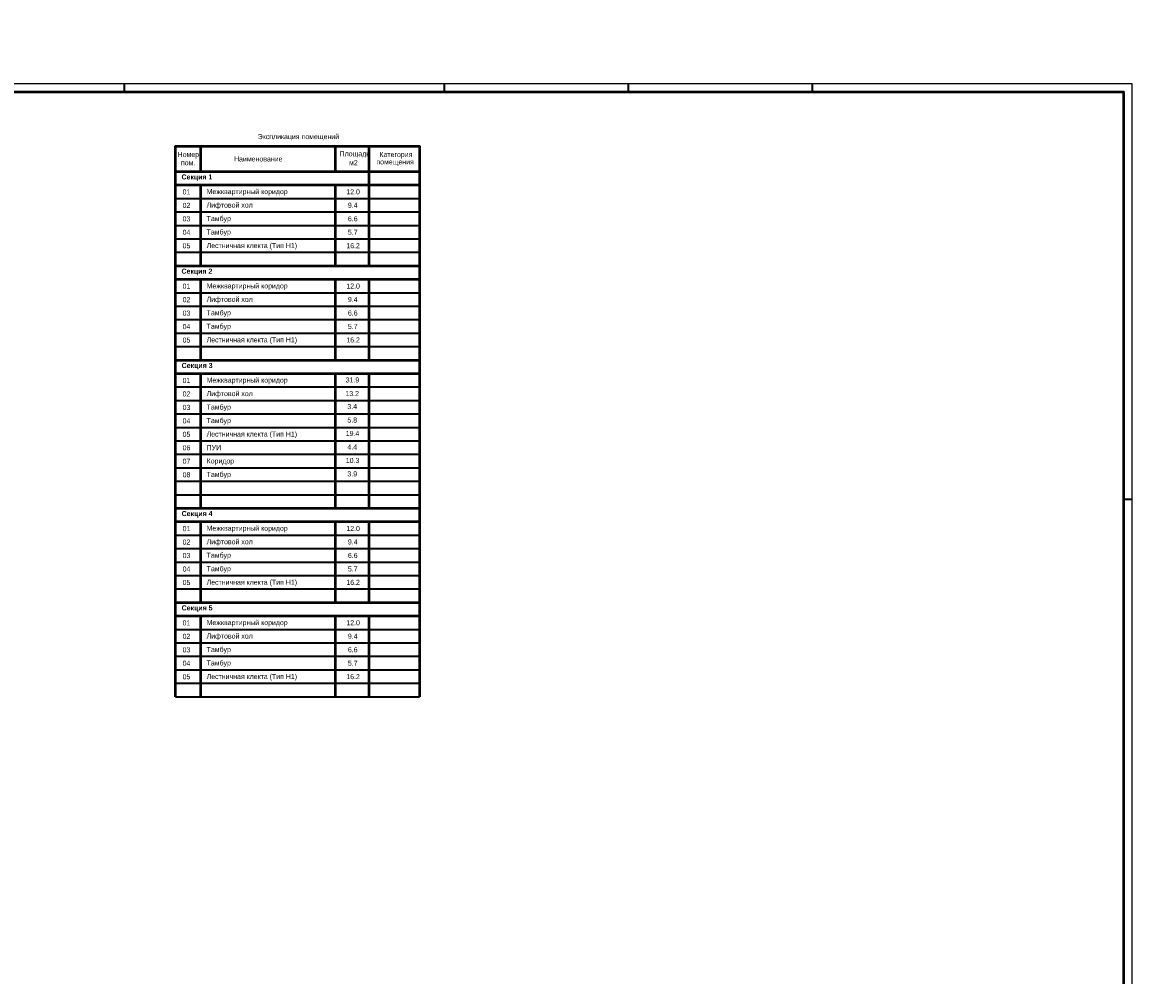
# Model space of a CAD drawing. Header units: millimetres. Extents: x 259029 to 2494469, y -731578 to -57567.
# Tile 237 of 253: x 495024 to 562199, y -593156 to -536559. Entities that reach past the tile are written whole.
import ezdxf
from ezdxf import colors
from ezdxf.entities.mleader import LeaderData, LeaderLine
from ezdxf.math import Vec2, Vec3

# ---------------------------------------------------------------- set-up
doc = ezdxf.new("R2010")
doc.units = ezdxf.units.MM
doc.layers.add('PDF _Геометрия', color=7, linetype='Continuous')
doc.layers.add('PDF _Текст', color=7, linetype='Continuous')
for name, color, linetype, lineweight in [('Выноски', 20, 'Continuous', 20), ('РАЗРЕЗЫ', 10, 'Continuous', 60), ('Символы 0.20', 1, 'Continuous', 20)]:
    doc.layers.add(name, color=color, linetype=linetype, lineweight=lineweight)
doc.styles.add('PDF Century Gothic', font='GOTHIC.TTF')
doc.styles.add('PDF Century Gothic Bold', font='GOTHICB.TTF')
doc.styles.add('ГОСТ', font='GOST_Common.ttf')

# ---------------------------------------------------------------- blocks, each defined once
blk = doc.blocks.new('_None')
blk = doc.blocks.new('ааапп')
at = {"layer": 'Символы 0.20'}
ml = blk.add_multileader_mtext('Standard', dxfattribs=at)
ml.set_content('7(л.6)', color=256, style='ГОСТ')
ml.set_leader_properties(color=256, linetype='ByLayer', lineweight=-1)
ml.set_arrow_properties(name='NONE')
ml.build(insert=Vec2(0, 0))
ml.multileader.update_dxf_attribs({"text_left_attachment_type": 6, "text_right_attachment_type": 6, "dogleg_length": 0.25, "arrow_head_size": 200, "scale": 100})
ctx = ml.context
ctx.base_point, ctx.scale, ctx.char_height, ctx.arrow_head_size, ctx.landing_gap_size, ctx.plane_origin = Vec3(614110.1, -566038.8), 100, 250, 200, 25, Vec3(615324.2, -568173.2)
ctx.left_attachment, ctx.right_attachment = 6, 6
notes = []
notes.append((ctx, [(0, (1, 1, 0), (614085.1, -566038.8), (1, 0), 25, [(0, [(614013.3, -566718.2)], 0, [])])]))
ctx.mtext.insert, ctx.mtext.width, ctx.mtext.flow_direction = Vec3(614135.1, -565738.8), 792.21, 5
ml = blk.add_multileader_mtext('Standard', dxfattribs=at)
ml.set_content('9(л.9)', color=256, style='ГОСТ')
ml.set_leader_properties(color=256, linetype='ByLayer', lineweight=-1)
ml.set_arrow_properties(name='NONE')
ml.build(insert=Vec2(0, 0))
ml.multileader.update_dxf_attribs({"text_left_attachment_type": 6, "text_right_attachment_type": 6, "dogleg_length": 0.25, "arrow_head_size": 200, "scale": 100})
ctx = ml.context
ctx.base_point, ctx.scale, ctx.char_height, ctx.arrow_head_size, ctx.landing_gap_size, ctx.plane_origin = Vec3(612576, -566882.5), 100, 250, 200, 25, Vec3(613790.1, -569016.9)
ctx.left_attachment, ctx.right_attachment = 6, 6
notes.append((ctx, [(0, (1, 1, 0), (612551, -566882.5), (1, 0), 25, [(0, [(612479.2, -567561.9)], 0, [])])]))
ctx.mtext.insert, ctx.mtext.width, ctx.mtext.flow_direction = Vec3(612601, -566582.5), 792.21, 5
ml = blk.add_multileader_mtext('Standard', dxfattribs=at)
ml.set_content('9(л.9)', color=256, style='ГОСТ')
ml.set_leader_properties(color=256, linetype='ByLayer', lineweight=-1)
ml.set_arrow_properties(name='NONE')
ml.build(insert=Vec2(0, 0))
ml.multileader.update_dxf_attribs({"text_left_attachment_type": 6, "text_right_attachment_type": 6, "dogleg_length": 0.25, "arrow_head_size": 200, "scale": 100})
ctx = ml.context
ctx.base_point, ctx.scale, ctx.char_height, ctx.arrow_head_size, ctx.landing_gap_size, ctx.plane_origin = Vec3(613380, -569466.9), 100, 250, 200, 25, Vec3(611024.5, -571187.9)
ctx.left_attachment, ctx.right_attachment = 6, 6
notes.append((ctx, [(1, (1, 1, 0), (613355, -569466.9), (1, 0), 25, [(0, [(612832.1, -569802.7)], 0, [])])]))
ctx.mtext.insert, ctx.mtext.width, ctx.mtext.flow_direction = Vec3(613405, -569166.9), 792.21, 5
ml = blk.add_multileader_mtext('Standard', dxfattribs=at)
ml.set_content('по7(л.6)', color=256, style='ГОСТ')
ml.set_leader_properties(color=256, linetype='ByLayer', lineweight=-1)
ml.set_arrow_properties(name='NONE')
ml.build(insert=Vec2(0, 0))
ml.multileader.update_dxf_attribs({"text_left_attachment_type": 6, "text_right_attachment_type": 6, "dogleg_length": 0.25, "arrow_head_size": 200, "scale": 100})
ctx = ml.context
ctx.base_point, ctx.scale, ctx.char_height, ctx.arrow_head_size, ctx.landing_gap_size, ctx.plane_origin = Vec3(609782.7, -570717.4), 100, 250, 200, 25, Vec3(612513.4, -570395.2)
ctx.left_attachment, ctx.right_attachment = 6, 6
notes.append((ctx, [(1, (1, 1, 0), (610957.7, -570717.4), (-1, 0), 25, [(0, [(611147.2, -569654.4)], 0, [])])]))
ctx.mtext.insert, ctx.mtext.width, ctx.mtext.defined_height, ctx.mtext.flow_direction = Vec3(609807.7, -570417.4), 1094.387, 742.8, 5
ml = blk.add_multileader_mtext('Standard', dxfattribs=at)
ml.set_content('по 8 2(л.6)', color=256, style='ГОСТ')
ml.set_leader_properties(color=256, linetype='ByLayer', lineweight=-1)
ml.set_arrow_properties(name='NONE')
ml.build(insert=Vec2(0, 0))
ml.multileader.update_dxf_attribs({"text_left_attachment_type": 6, "text_right_attachment_type": 6, "dogleg_length": 0.25, "arrow_head_size": 200, "scale": 100})
ctx = ml.context
ctx.base_point, ctx.scale, ctx.char_height, ctx.arrow_head_size, ctx.landing_gap_size, ctx.plane_origin = Vec3(614087, -570266.1), 100, 250, 200, 25, Vec3(615301.2, -572400.6)
ctx.left_attachment, ctx.right_attachment = 6, 6
notes.append((ctx, [(0, (1, 1, 0), (614062, -570266.1), (1, 0), 25, [(0, [(613990.2, -570945.5)], 0, [])])]))
ctx.mtext.insert, ctx.mtext.width, ctx.mtext.flow_direction = Vec3(614112, -569966.1), 792.21, 5
ml = blk.add_multileader_mtext('Standard', dxfattribs=at)
ml.set_content('4(л.6)', color=256, style='ГОСТ')
ml.set_leader_properties(color=256, linetype='ByLayer', lineweight=-1)
ml.set_arrow_properties(name='NONE')
ml.build(insert=Vec2(0, 0))
ml.multileader.update_dxf_attribs({"text_left_attachment_type": 6, "text_right_attachment_type": 6, "dogleg_length": 0.25, "arrow_head_size": 200, "scale": 100})
ctx = ml.context
ctx.base_point, ctx.scale, ctx.char_height, ctx.arrow_head_size, ctx.landing_gap_size, ctx.plane_origin = Vec3(611257.3, -571855.8), 100, 250, 200, 25, Vec3(612471.5, -574008.5)
ctx.left_attachment, ctx.right_attachment = 6, 6
notes.append((ctx, [(0, (1, 1, 0), (611232.3, -571855.8), (1, 0), 25, [(0, [(611050.1, -572508.2)], 0, [])])]))
ctx.mtext.insert, ctx.mtext.width, ctx.mtext.defined_height, ctx.mtext.flow_direction = Vec3(611282.3, -571555.8), 1018.139, 759.8, 5
ml = blk.add_multileader_mtext('Standard', dxfattribs=at)
ml.set_content('2(л.6)', color=256, style='ГОСТ')
ml.set_leader_properties(color=256, linetype='ByLayer', lineweight=-1)
ml.set_arrow_properties(name='NONE')
ml.build(insert=Vec2(0, 0))
ml.multileader.update_dxf_attribs({"text_left_attachment_type": 6, "text_right_attachment_type": 6, "dogleg_length": 0.25, "arrow_head_size": 200, "scale": 100})
ctx = ml.context
ctx.base_point, ctx.scale, ctx.char_height, ctx.arrow_head_size, ctx.landing_gap_size, ctx.plane_origin = Vec3(614145.2, -573671), 100, 250, 200, 25, Vec3(615359.3, -575805.5)
ctx.left_attachment, ctx.right_attachment = 6, 6
notes.append((ctx, [(0, (1, 1, 0), (614120.2, -573671), (1, 0), 25, [(0, [(614048.4, -574350.4)], 0, [])])]))
ctx.mtext.insert, ctx.mtext.width, ctx.mtext.flow_direction = Vec3(614170.2, -573371), 792.21, 5
ml = blk.add_multileader_mtext('Standard', dxfattribs=at)
ml.set_content('4(л.6)', color=256, style='ГОСТ')
ml.set_leader_properties(color=256, linetype='ByLayer', lineweight=-1)
ml.set_arrow_properties(name='NONE')
ml.build(insert=Vec2(0, 0))
ml.multileader.update_dxf_attribs({"text_left_attachment_type": 6, "text_right_attachment_type": 6, "dogleg_length": 0.25, "arrow_head_size": 200, "scale": 100})
ctx = ml.context
ctx.base_point, ctx.scale, ctx.char_height, ctx.arrow_head_size, ctx.landing_gap_size, ctx.plane_origin = Vec3(611257.3, -575385.8), 100, 250, 200, 25, Vec3(612471.5, -577538.5)
ctx.left_attachment, ctx.right_attachment = 6, 6
notes.append((ctx, [(0, (1, 1, 0), (611232.3, -575385.8), (1, 0), 25, [(0, [(611050.1, -576038.2)], 0, [])])]))
ctx.mtext.insert, ctx.mtext.width, ctx.mtext.defined_height, ctx.mtext.flow_direction = Vec3(611282.3, -575085.8), 1018.139, 759.8, 5
ml = blk.add_multileader_mtext('Standard', dxfattribs=at)
ml.set_content('2(л.6)', color=256, style='ГОСТ')
ml.set_leader_properties(color=256, linetype='ByLayer', lineweight=-1)
ml.set_arrow_properties(name='NONE')
ml.build(insert=Vec2(0, 0))
ml.multileader.update_dxf_attribs({"text_left_attachment_type": 6, "text_right_attachment_type": 6, "dogleg_length": 0.25, "arrow_head_size": 200, "scale": 100})
ctx = ml.context
ctx.base_point, ctx.scale, ctx.char_height, ctx.arrow_head_size, ctx.landing_gap_size, ctx.plane_origin = Vec3(614118.4, -576974.3), 100, 250, 200, 25, Vec3(615332.5, -579108.8)
ctx.left_attachment, ctx.right_attachment = 6, 6
notes.append((ctx, [(0, (1, 1, 0), (614093.4, -576974.3), (1, 0), 25, [(0, [(614021.6, -577653.7)], 0, [])])]))
ctx.mtext.insert, ctx.mtext.width, ctx.mtext.flow_direction = Vec3(614143.4, -576674.3), 792.21, 5
ml = blk.add_multileader_mtext('Standard', dxfattribs=at)
ml.set_content('2(л.6)', color=256, style='ГОСТ')
ml.set_leader_properties(color=256, linetype='ByLayer', lineweight=-1)
ml.set_arrow_properties(name='NONE')
ml.build(insert=Vec2(0, 0))
ml.multileader.update_dxf_attribs({"text_left_attachment_type": 6, "text_right_attachment_type": 6, "dogleg_length": 0.25, "arrow_head_size": 200, "scale": 100})
ctx = ml.context
ctx.base_point, ctx.scale, ctx.char_height, ctx.arrow_head_size, ctx.landing_gap_size, ctx.plane_origin = Vec3(614087, -580264.1), 100, 250, 200, 25, Vec3(615301.2, -582398.5)
ctx.left_attachment, ctx.right_attachment = 6, 6
notes.append((ctx, [(0, (1, 1, 0), (614062, -580264.1), (1, 0), 25, [(0, [(613990.2, -580943.4)], 0, [])])]))
ctx.mtext.insert, ctx.mtext.width, ctx.mtext.flow_direction = Vec3(614112, -579964.1), 792.21, 5
ml = blk.add_multileader_mtext('Standard', dxfattribs=at)
ml.set_content('4(л.6)', color=256, style='ГОСТ')
ml.set_leader_properties(color=256, linetype='ByLayer', lineweight=-1)
ml.set_arrow_properties(name='NONE')
ml.build(insert=Vec2(0, 0))
ml.multileader.update_dxf_attribs({"text_left_attachment_type": 6, "text_right_attachment_type": 6, "dogleg_length": 0.25, "arrow_head_size": 200, "scale": 100})
ctx = ml.context
ctx.base_point, ctx.scale, ctx.char_height, ctx.arrow_head_size, ctx.landing_gap_size, ctx.plane_origin = Vec3(611257.3, -581853.8), 100, 250, 200, 25, Vec3(612471.5, -584006.4)
ctx.left_attachment, ctx.right_attachment = 6, 6
notes.append((ctx, [(0, (1, 1, 0), (611232.3, -581853.8), (1, 0), 25, [(0, [(611050.1, -582506.1)], 0, [])])]))
ctx.mtext.insert, ctx.mtext.width, ctx.mtext.defined_height, ctx.mtext.flow_direction = Vec3(611282.3, -581553.8), 1018.139, 759.8, 5
ml = blk.add_multileader_mtext('Standard', dxfattribs=at)
ml.set_content('2(л.6)', color=256, style='ГОСТ')
ml.set_leader_properties(color=256, linetype='ByLayer', lineweight=-1)
ml.set_arrow_properties(name='NONE')
ml.build(insert=Vec2(0, 0))
ml.multileader.update_dxf_attribs({"text_left_attachment_type": 6, "text_right_attachment_type": 6, "dogleg_length": 0.25, "arrow_head_size": 200, "scale": 100})
ctx = ml.context
ctx.base_point, ctx.scale, ctx.char_height, ctx.arrow_head_size, ctx.landing_gap_size, ctx.plane_origin = Vec3(614087, -583505.6), 100, 250, 200, 25, Vec3(615301.2, -585640.1)
ctx.left_attachment, ctx.right_attachment = 6, 6
notes.append((ctx, [(0, (1, 1, 0), (614062, -583505.6), (1, 0), 25, [(0, [(613990.2, -584185)], 0, [])])]))
ctx.mtext.insert, ctx.mtext.width, ctx.mtext.flow_direction = Vec3(614112, -583205.6), 792.21, 5
ml = blk.add_multileader_mtext('Standard', dxfattribs=at)
ml.set_content('6(л.6)', color=256, style='ГОСТ')
ml.set_leader_properties(color=256, linetype='ByLayer', lineweight=-1)
ml.set_arrow_properties(name='NONE')
ml.build(insert=Vec2(0, 0))
ml.multileader.update_dxf_attribs({"text_left_attachment_type": 6, "text_right_attachment_type": 6, "dogleg_length": 0.25, "arrow_head_size": 200, "scale": 100})
ctx = ml.context
ctx.base_point, ctx.scale, ctx.char_height, ctx.arrow_head_size, ctx.landing_gap_size, ctx.plane_origin = Vec3(614153.7, -586766.3), 100, 250, 200, 25, Vec3(615367.8, -588900.8)
ctx.left_attachment, ctx.right_attachment = 6, 6
notes.append((ctx, [(0, (1, 1, 0), (614128.7, -586766.3), (1, 0), 25, [(0, [(614056.9, -587445.7)], 0, [])])]))
ctx.mtext.insert, ctx.mtext.width, ctx.mtext.flow_direction = Vec3(614178.7, -586466.3), 792.21, 5
for ctx, leaders in notes:
    for number, flags, end, landing, length, lines in leaders:
        leader = LeaderData()
        leader.index, (leader.has_last_leader_line, leader.has_dogleg_vector, leader.attachment_direction) = number, flags
        leader.last_leader_point, leader.dogleg_vector, leader.dogleg_length = Vec3(end), Vec3(landing), length
        for number, points, colour, breaks in lines:
            line = LeaderLine()
            line.index, line.vertices, line.color, line.breaks = number, Vec3.list(points), colors.encode_raw_color(colour), breaks
            leader.lines.append(line)
        ctx.leaders.append(leader)

msp = doc.modelspace()

# ---------------------------------------------------------------- linework, layer by layer
at = {"layer": 'PDF _Геометрия', "lineweight": 25}
msp.add_lwpolyline([(442058, -624274.8), (560937.4, -624274.8), (560937.4, -540195.2), (442058, -540195.2)], close=True, dxfattribs=at)
at = {"layer": 'PDF _Геометрия', "lineweight": 50}
msp.add_lwpolyline([(444058, -623774.8), (560437.4, -623774.8), (560437.4, -540695.2), (444058, -540695.2)], close=True, dxfattribs=at)
at = {"layer": 'PDF _Геометрия', "color": 2, "lineweight": 35}
for points in [[(501057.7, -540195.2), (501057.7, -540695.2)], [(520057.6, -540195.2), (520057.6, -540695.2)], [(530997.5, -540195.2), (530997.5, -540695.2)], [(541937.5, -540195.2), (541937.5, -540695.2)], [(560437.4, -564875.1), (560937.4, -564875.1)]]:
    msp.add_lwpolyline(points, dxfattribs=at)
at = {"layer": 'PDF _Геометрия', "lineweight": 50}
for points in [[(504099.2, -576602.2), (504099.2, -543902.2), (518599.2, -543902.2), (518599.2, -576602.2)], [(505599.2, -543902.2), (505599.2, -545402.2)], [(513599.2, -543902.2), (513599.2, -545402.2)], [(515599.2, -543902.2), (515599.2, -551002.2)], [(504099.2, -545402.2), (518599.2, -545402.2)], [(504099.2, -546202.2), (518599.2, -546202.2)], [(505599.2, -546202.2), (505599.2, -551002.2)], [(513599.2, -546202.2), (513599.2, -551002.2)], [(504099.2, -551002.2), (518599.2, -551002.2)], [(504099.2, -551802.2), (518599.2, -551802.2)], [(505599.2, -551802.2), (505599.2, -556602.2)], [(513599.2, -551802.2), (513599.2, -556602.2)], [(515599.2, -551802.2), (515599.2, -556602.2)], [(504099.2, -556602.2), (518599.2, -556602.2)], [(504099.2, -557402.2), (518599.2, -557402.2)], [(505599.2, -557402.2), (505599.2, -565402.2)], [(513599.2, -557402.2), (513599.2, -565402.2)], [(515599.2, -557402.2), (515599.2, -565402.2)], [(504099.2, -565402.2), (518599.2, -565402.2)], [(504099.2, -566202.2), (518599.2, -566202.2)], [(505599.2, -566202.2), (505599.2, -571002.2)], [(513599.2, -566202.2), (513599.2, -571002.2)], [(515599.2, -566202.2), (515599.2, -571002.2)], [(504099.2, -571002.2), (518599.2, -571002.2)], [(504099.2, -571802.2), (518599.2, -571802.2)], [(505599.2, -571802.2), (505599.2, -576602.2)], [(513599.2, -571802.2), (513599.2, -576602.2)], [(515599.2, -571802.2), (515599.2, -576602.2)]]:
    msp.add_lwpolyline(points, dxfattribs=at)
at = {"layer": 'PDF _Геометрия', "lineweight": 35}
for points in [[(504099.2, -547002.2), (518599.2, -547002.2)], [(504099.2, -547802.2), (518599.2, -547802.2)], [(504099.2, -548602.2), (518599.2, -548602.2)], [(504099.2, -549402.2), (518599.2, -549402.2)], [(504099.2, -550202.2), (518599.2, -550202.2)], [(504099.2, -552602.2), (518599.2, -552602.2)], [(504099.2, -553402.2), (518599.2, -553402.2)], [(504099.2, -554202.2), (518599.2, -554202.2)], [(504099.2, -555002.2), (518599.2, -555002.2)], [(504099.2, -555802.2), (518599.2, -555802.2)], [(504099.2, -558202.2), (518599.2, -558202.2)], [(504099.2, -559002.2), (518599.2, -559002.2)], [(504099.2, -559802.2), (518599.2, -559802.2)], [(504099.2, -560602.2), (518599.2, -560602.2)], [(504099.2, -561402.2), (518599.2, -561402.2)], [(504099.2, -562202.2), (518599.2, -562202.2)], [(504099.2, -563002.2), (518599.2, -563002.2)], [(504099.2, -563802.2), (518599.2, -563802.2)], [(504099.2, -564602.2), (518599.2, -564602.2)], [(504099.2, -567002.2), (518599.2, -567002.2)], [(504099.2, -567802.2), (518599.2, -567802.2)], [(504099.2, -568602.2), (518599.2, -568602.2)], [(504099.2, -569402.2), (518599.2, -569402.2)], [(504099.2, -570202.2), (518599.2, -570202.2)], [(504099.2, -572602.2), (518599.2, -572602.2)], [(504099.2, -573402.2), (518599.2, -573402.2)], [(504099.2, -574202.2), (518599.2, -574202.2)], [(504099.2, -575002.2), (518599.2, -575002.2)], [(504099.2, -575802.2), (518599.2, -575802.2)], [(504099.2, -576602.2), (518599.2, -576602.2)]]:
    msp.add_lwpolyline(points, dxfattribs=at)

# ---------------------------------------------------------------- texts
at = {"layer": 'PDF _Текст', "attachment_point": 7}
for s, insert, char_height, style in [('Экспликация помещений', (508989.9, -543566.8), 299.999, 'PDF Century Gothic'), ('Номер', (504232.3, -544633.7), 300, 'PDF Century Gothic'), ('пом.', (504430.2, -545038.2), 300, 'PDF Century Gothic'), ('Наименование', (507585.3, -544811.2), 299.999, 'PDF Century Gothic'), ('Площадь', (513854.1, -544587.6), 300, 'PDF Century Gothic'), ('м2', (514416.6, -545032.5), 300, 'PDF Century Gothic'), ('помещения', (516040.6, -545067.6), 300, 'PDF Century Gothic'), ('Категория', (516219.8, -544633.7), 300, 'PDF Century Gothic'), ('Секция 1', (504462.3, -545961.5), 300, 'PDF Century Gothic Bold'), ('01', (504527.1, -546769.6), 300, 'PDF Century Gothic'), ('Межквартирный коридор', (505955.8, -546836.6), 299.999, 'PDF Century Gothic'), ('12.0', (514253.5, -546763), 300, 'PDF Century Gothic'), ('02', (504527.1, -547569.6), 300, 'PDF Century Gothic'), ('Лифтовой хол', (505955.8, -547636.6), 299.999, 'PDF Century Gothic'), ('9.4', (514349.4, -547563), 300, 'PDF Century Gothic'), ('03', (504527.1, -548369.6), 300, 'PDF Century Gothic'), ('Тамбур', (505955.8, -548436.6), 300, 'PDF Century Gothic'), ('6.6', (514349.4, -548363), 300, 'PDF Century Gothic'), ('04', (504527.1, -549169.6), 300, 'PDF Century Gothic'), ('Тамбур', (505955.8, -549236.6), 300, 'PDF Century Gothic'), ('5.7', (514349.4, -549163), 300, 'PDF Century Gothic'), ('05', (504527.1, -549969.6), 300, 'PDF Century Gothic'), ('Лестничная клекта (Тип Н1)', (505955.8, -550042.3), 299.999, 'PDF Century Gothic'), ('16.2', (514253.5, -549963), 300, 'PDF Century Gothic'), ('Секция 2', (504462.3, -551561.5), 300, 'PDF Century Gothic Bold'), ('01', (504527.1, -552369.6), 300, 'PDF Century Gothic'), ('Межквартирный коридор', (505955.8, -552436.6), 299.999, 'PDF Century Gothic'), ('12.0', (514253.5, -552363), 300, 'PDF Century Gothic'), ('02', (504527.1, -553169.6), 300, 'PDF Century Gothic'), ('Лифтовой хол', (505955.8, -553236.6), 299.999, 'PDF Century Gothic'), ('9.4', (514349.4, -553163), 300, 'PDF Century Gothic'), ('03', (504527.1, -553969.6), 300, 'PDF Century Gothic'), ('Тамбур', (505955.8, -554036.6), 300, 'PDF Century Gothic'), ('6.6', (514349.4, -553963), 300, 'PDF Century Gothic'), ('04', (504527.1, -554769.6), 300, 'PDF Century Gothic'), ('Тамбур', (505955.8, -554836.6), 300, 'PDF Century Gothic'), ('5.7', (514349.4, -554763), 300, 'PDF Century Gothic'), ('05', (504527.1, -555569.6), 300, 'PDF Century Gothic'), ('Лестничная клекта (Тип Н1)', (505955.8, -555642.3), 299.999, 'PDF Century Gothic'), ('16.2', (514253.5, -555563), 300, 'PDF Century Gothic'), ('Секция 3', (504472.3, -557161.5), 300, 'PDF Century Gothic Bold'), ('31.9', (514216.1, -557939.6), 300, 'PDF Century Gothic'), ('01', (504527.1, -557969.6), 300, 'PDF Century Gothic'), ('Межквартирный коридор', (505955.8, -558036.6), 299.999, 'PDF Century Gothic'), ('02', (504527.1, -558769.5), 300, 'PDF Century Gothic'), ('Лифтовой хол', (505955.8, -558836.6), 299.999, 'PDF Century Gothic'), ('13.2', (514201.3, -558746.8), 300, 'PDF Century Gothic'), ('03', (504527.1, -559569.5), 300, 'PDF Century Gothic'), ('Тамбур', (505955.8, -559636.6), 300, 'PDF Century Gothic'), ('3.4', (514317, -559520.4), 300, 'PDF Century Gothic'), ('04', (504527.1, -560369.5), 300, 'PDF Century Gothic'), ('Тамбур', (505955.8, -560436.6), 300, 'PDF Century Gothic'), ('5.8', (514317, -560320.4), 300, 'PDF Century Gothic'), ('05', (504527.1, -561169.5), 300, 'PDF Century Gothic'), ('Лестничная клекта (Тип Н1)', (505955.8, -561242.3), 299.999, 'PDF Century Gothic'), ('19.4', (514221.1, -561120.4), 300, 'PDF Century Gothic'), ('06', (504527.1, -561969.5), 300, 'PDF Century Gothic'), ('ПУИ', (505955.8, -561962.9), 300, 'PDF Century Gothic'), ('4.4', (514317, -561918.5), 300, 'PDF Century Gothic'), ('07', (504527.1, -562769.5), 300, 'PDF Century Gothic'), ('Коридор', (505955.8, -562836.6), 300, 'PDF Century Gothic'), ('10.3', (514221.1, -562720.4), 300, 'PDF Century Gothic'), ('08', (504527.1, -563569.5), 300, 'PDF Century Gothic'), ('Тамбур', (505955.8, -563636.6), 300, 'PDF Century Gothic'), ('3.9', (514317, -563520.4), 300, 'PDF Century Gothic'), ('Секция 4', (504472.3, -565961.4), 300, 'PDF Century Gothic Bold'), ('01', (504527.1, -566769.5), 300, 'PDF Century Gothic'), ('Межквартирный коридор', (505955.8, -566836.5), 299.999, 'PDF Century Gothic'), ('12.0', (514253.5, -566762.9), 300, 'PDF Century Gothic'), ('02', (504527.1, -567569.5), 300, 'PDF Century Gothic'), ('Лифтовой хол', (505955.8, -567636.5), 299.999, 'PDF Century Gothic'), ('9.4', (514349.4, -567562.9), 300, 'PDF Century Gothic'), ('03', (504527.1, -568369.5), 300, 'PDF Century Gothic'), ('Тамбур', (505955.8, -568436.5), 300, 'PDF Century Gothic'), ('6.6', (514349.4, -568362.9), 300, 'PDF Century Gothic'), ('04', (504527.1, -569169.5), 300, 'PDF Century Gothic'), ('Тамбур', (505955.8, -569236.5), 300, 'PDF Century Gothic'), ('5.7', (514349.4, -569162.9), 300, 'PDF Century Gothic'), ('05', (504527.1, -569969.5), 300, 'PDF Century Gothic'), ('Лестничная клекта (Тип Н1)', (505955.8, -570042.2), 299.999, 'PDF Century Gothic'), ('16.2', (514253.5, -569962.9), 300, 'PDF Century Gothic'), ('Секция 5', (504472.3, -571561.4), 300, 'PDF Century Gothic Bold'), ('01', (504527.1, -572369.5), 300, 'PDF Century Gothic'), ('Межквартирный коридор', (505955.8, -572436.5), 299.999, 'PDF Century Gothic'), ('12.0', (514253.5, -572362.9), 300, 'PDF Century Gothic'), ('02', (504527.1, -573169.5), 300, 'PDF Century Gothic'), ('Лифтовой хол', (505955.8, -573236.5), 299.999, 'PDF Century Gothic'), ('9.4', (514349.4, -573162.9), 300, 'PDF Century Gothic'), ('03', (504527.1, -573969.5), 300, 'PDF Century Gothic'), ('Тамбур', (505955.8, -574036.5), 300, 'PDF Century Gothic'), ('6.6', (514349.4, -573962.9), 300, 'PDF Century Gothic'), ('04', (504527.1, -574769.5), 300, 'PDF Century Gothic'), ('Тамбур', (505955.8, -574836.5), 300, 'PDF Century Gothic'), ('5.7', (514349.4, -574762.9), 300, 'PDF Century Gothic'), ('05', (504527.1, -575569.5), 300, 'PDF Century Gothic'), ('Лестничная клекта (Тип Н1)', (505955.8, -575642.2), 299.999, 'PDF Century Gothic'), ('16.2', (514253.5, -575562.9), 300, 'PDF Century Gothic')]:
    msp.add_mtext(s, dxfattribs=dict(at, insert=insert, char_height=char_height, style=style))
at = {"layer": 'Выноски'}
note = msp.add_mtext_static_columns([''] * 2, width=18604.939, gutter_width=10240.1, height=0, dxfattribs=dict(at, insert=(295601.8, -509833), char_height=250, attachment_point=1, style='ГОСТ'))
for column, words in zip([note] + note.columns.linked_columns, ['\\pi8790.91665;Общие указания:\\P\\pi570.45,l346.2,t2000;1.^IСтроительство здания должно производиться в соответствии с проектом производства работ (ППР). при {\\H1.66663x; }\\P\\pi0,t346.2;отсутствии проекта ППР в производство строительно-монтажных работ запрещается. {\\H1.18896x; }\\P\\pi570.45,t2000;2.^IМонтаж сборных конструкций вести в соответствии с требованиями СП 70.13330.2012 "Несущие и {\\H1.54818x; }\\P\\pi0,t346.2;ограждающие конструкции "(акт.ред. СНиП 3.03.01-87*).{\\H1.62844x;\\C0; \\H0.61408x;\\P\\pi570.45,t2000;}3.^IВсе сварные работы следует вести в соответствии с ГОСТ 5264-80* "Ручная дуговая сварка.Соединения {\\H1.20169x; }\\P\\pi0,t346.2;сварные" и  ГОСТ 14098-2014 "Соединения сварные арматуры и закладных деталей железобетонных конструкций". {\\H1.54394x; }\\PСварку вести электродами типа Э42А. {\\H1.42985x;\\C0; \\H0.69937x;\\P\\pi570.45,t2000;}4.^IВсе металлические конструкции окрасить эмалью ПФ-1189 по ГОСТ 6465-79 в два слоя. Эмаль наносить на {\\H1.46788x; }\\P\\pi0,t346.2;грунтовку ГФ-021 по ГОСТ 25129-82 (первый слой - на заводе-изготовителе, второй слой - на монтаже).{\\H1.65521x;\\C0; \\H0.60415x;\\P\\pi10052.46968,l0,tz;\\H1.55946x; \\H0.64125x;\\P\\H1.64685x; \\H0.60722x;\\P\\pi812.5,l41.6675;\\H1.23852x; \\H0.80742x;\\P}', '']):
    column.text = words

# ---------------------------------------------------------------- next in the draw order: block references
at = {"layer": 'РАЗРЕЗЫ', "color": 2, "lineweight": -2, "rotation": 45.00000000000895}
msp.add_blockref('ааапп', (-370061.8, -617495.3), dxfattribs=at)

# ---------------------------------------------------------------- next in the draw order: texts
at = {"layer": 'Выноски'}
note = msp.add_mtext_static_columns([''] * 2, width=19641.405, gutter_width=8167.2, height=0, dxfattribs=dict(at, insert=(385740.7, -502617.6), char_height=250, attachment_point=1, style='ГОСТ'))
for column, words in zip([note] + note.columns.linked_columns, ['\\pi10527.89954; \\P\\pi570.45,l346.2,t2000;1.^IОбщие указания см. лист 1. {\\H1.46663x; }\\P2.^IМонтажные узлы 1;2;3;4;6;7;8 см. лист{\\C0; 7.\\H1.45562x; \\H0.68699x;\\P}3.^IСварку производить согласно СП70.1330.2011 электродами Э42 ГОСТ 9467-75*.{\\H1.45929x; }\\P4.^IВсе металлические конструкции окрасить эмалью ПФ-1189 по ГОСТ 6465-79 в два слоя. Эмаль наносить на {\\H1.45807x; }\\P\\pi0,t346.2;грунтовку ГФ-021 по ГОСТ 25129-82 (первый слой - на заводе-изготовителе, второй слой - на монтаже).{\\H1.65848x; }\\P\\pi570.45,t2000;5.^IОгнезащиту металлических косоуров см.л. 9.{\\H1.19167x; }\\P6.^IДлину швов принимать по длине сопряжения свариваемых элементов. все катеты сварных швов принимать {\\H1.54728x; }\\P\\pi0,t346.2;высотой 6 мм, кроме оговоренных.{\\H1.42874x; }\\P\\pi570.45,t2000;7.^IМонтаж стальных конструкций производить в соответствии с указаниями СП 70.1333.0.2012"Несущие и {\\H1.46825x; }\\P\\pi0,t346.2;ограждающие конструкции".{\\H1.45508x; }\\P\\pi570.45,t2000;8.^IЖелезобетонные изделия монтировать на цем-песчаном растворе М100 толщ. 10мм.{\\H1.46099x; }\\P{\\C0;9.^IНа разрезах 1-1;2-2 отметки чистого пола.\\H1.45599x; \\H0.68682x;\\P\\pi10570.70257,l0,tz;\\H1.82587x; \\H0.54768x;\\P\\H1.55804x; \\H0.64183x;\\P\\H1.64732x; \\H0.60705x;\\P\\pi812.5,l41.6675;\\H1.23836x; \\H0.80752x;\\P}', '']):
    column.text = words
note = msp.add_mtext_static_columns([''] * 2, width=19641.405, gutter_width=8167.2, height=0, dxfattribs=dict(at, insert=(385740.7, -548768.3), char_height=250, attachment_point=1, style='ГОСТ'))
for column, words in zip([note] + note.columns.linked_columns, ['\\pi10527.89954; \\P\\pi570.45,l346.2,t2000;1.^IОбщие указания см. лист 1. {\\H1.46663x; }\\P2.^IМонтажные узлы 1;2;3;4;6;7;8 см. лист{\\C0; 7.\\H1.45562x; \\H0.68699x;\\P}3.^IСварку производить согласно СП70.1330.2011 электродами Э42 ГОСТ 9467-75*.{\\H1.45929x; }\\P4.^IВсе металлические конструкции окрасить эмалью ПФ-1189 по ГОСТ 6465-79 в два слоя. Эмаль наносить на {\\H1.45807x; }\\P\\pi0,t346.2;грунтовку ГФ-021 по ГОСТ 25129-82 (первый слой - на заводе-изготовителе, второй слой - на монтаже).{\\H1.65848x; }\\P\\pi570.45,t2000;5.^IОгнезащиту металлических косоуров см.л. 9.{\\H1.19167x; }\\P6.^IДлину швов принимать по длине сопряжения свариваемых элементов. все катеты сварных швов принимать {\\H1.54728x; }\\P\\pi0,t346.2;высотой 6 мм, кроме оговоренных.{\\H1.42874x; }\\P\\pi570.45,t2000;7.^IМонтаж стальных конструкций производить в соответствии с указаниями СП 70.1333.0.2012"Несущие и {\\H1.46825x; }\\P\\pi0,t346.2;ограждающие конструкции".{\\H1.45508x; }\\P\\pi570.45,t2000;8.^IЖелезобетонные изделия монтировать на цем-песчаном растворе М100 толщ. 10мм.{\\H1.46099x; }\\P{\\C0;9.^IНа разрезах 1-1;2-2 отметки чистого пола.\\H1.45599x; \\H0.68682x;\\P\\pi10570.70257,l0,tz;\\H1.82587x; \\H0.54768x;\\P\\H1.55804x; \\H0.64183x;\\P\\H1.64732x; \\H0.60705x;\\P\\pi812.5,l41.6675;\\H1.23836x; \\H0.80752x;\\P}', '']):
    column.text = words

doc.saveas('drawing.dxf')
